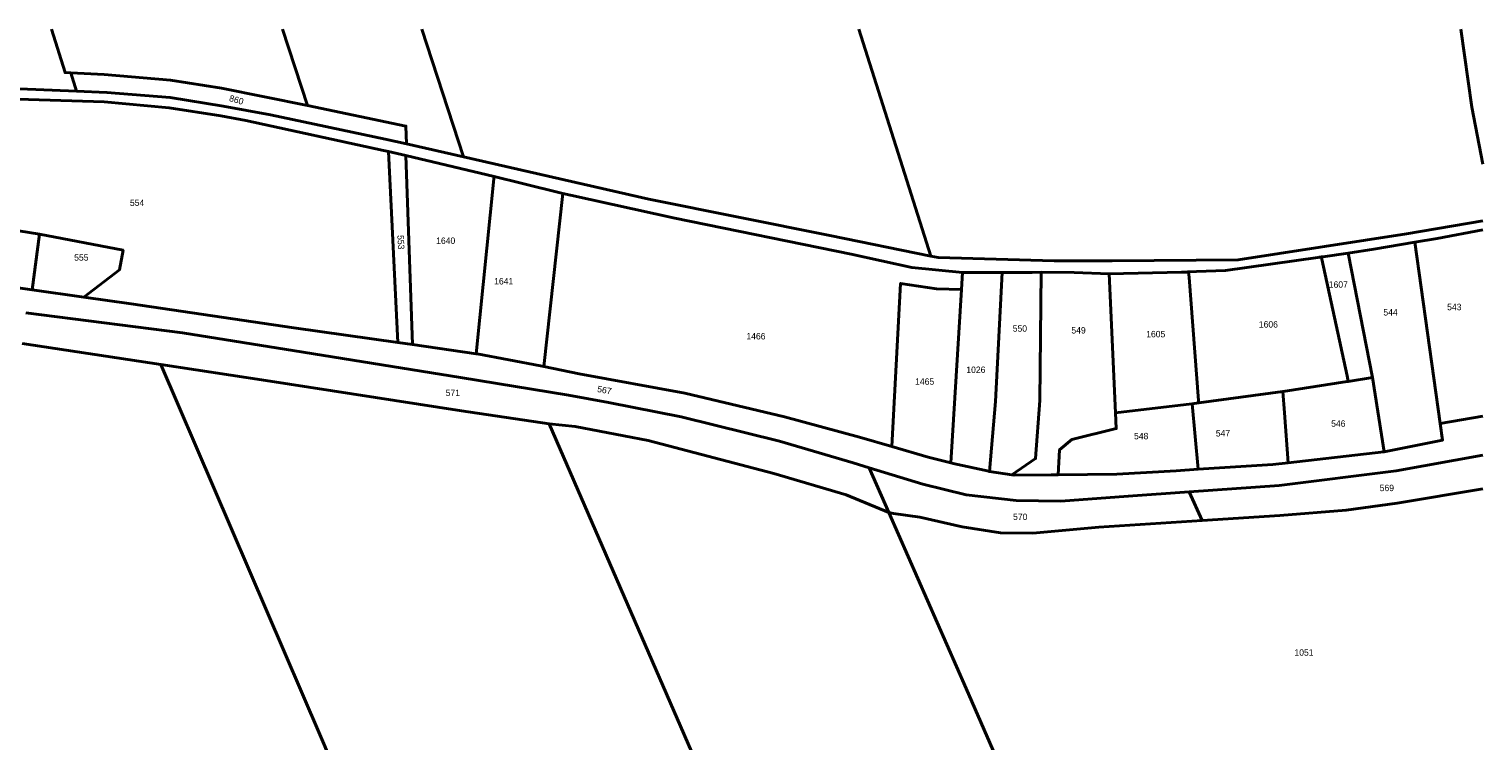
# Model space of a CAD drawing. Extents: x 99476 to 102828, y 406437 to 407931.
# Tile 48 of 48: x 102261 to 102828, y 407653 to 407931. Entities that reach past the tile are written whole.
import ezdxf
from ezdxf.enums import TextEntityAlignment as Align

# ---------------------------------------------------------------- set-up
doc = ezdxf.new("R2010")
doc.units = 0
doc.header["$MEASUREMENT"] = 0
for name, color, linetype, lineweight in [('BK_perceelnr', 10, 'Continuous', 13), ('BK_perceelnummer onder hoek', 10, 'Continuous', 13), ('BK_perceelsgrens', 10, 'Continuous', 40)]:
    doc.layers.add(name, color=color, linetype=linetype, lineweight=lineweight)
doc.styles.add('Style-WORKING', font='WORKING.shx')

msp = doc.modelspace()

# ---------------------------------------------------------------- linework, layer by layer
at = {"layer": 'BK_perceelsgrens', "linetype": 'Continuous', "lineweight": 40}
for p, q in [((102360.242912, 407930.653), (102369.974, 407900.812)), ((102414.541113, 407930.653), (102430.803, 407880.847)), ((102277.685, 407913.567), (102279.993, 407906.439)), ((102408.652, 407885.881), (102430.803, 407880.847)), ((102401.645, 407882.93), (102405.234, 407808.514)), ((102401.645, 407882.93), (102408.382, 407881.399)), ((102408.382, 407881.399), (102410.904, 407807.702)), ((102408.382, 407881.399), (102442.788, 407873.159)), ((102442.693, 407872.224), (102442.788, 407873.159)), ((102442.788, 407873.159), (102453.341, 407870.632)), ((102435.813, 407804.134), (102442.693, 407872.224)), ((102453.341, 407870.632), (102469.583, 407866.631)), ((102462.172, 407799.184), (102469.583, 407866.631)), ((102262.676, 407828.996), (102265.561, 407850.731)), ((102801.772, 407847.539), (102811.702, 407776.922)), ((102763.9, 407841.634), (102764.205, 407841.677)), ((102764.205, 407841.677), (102764.509, 407841.72)), ((102764.509, 407841.72), (102764.805, 407841.762)), ((102764.805, 407841.762), (102764.812, 407841.763)), ((102764.812, 407841.763), (102765.116, 407841.806)), ((102765.116, 407841.806), (102765.21, 407841.819)), ((102765.21, 407841.819), (102765.254, 407841.825)), ((102765.254, 407841.825), (102765.305, 407841.832)), ((102765.305, 407841.832), (102765.91, 407841.918)), ((102765.374, 407841.535), (102765.305, 407841.832)), ((102765.5, 407840.996), (102765.374, 407841.535)), ((102765.5, 407840.996), (102775.331, 407795.489)), ((102765.91, 407841.918), (102775.826, 407843.318)), ((102775.826, 407843.318), (102785.315, 407794.827)), ((102624.962, 407829.115), (102625.362, 407835.754)), ((102682.59, 407835.296), (102685.063, 407781.139)), ((102711.922, 407835.924), (102711.932, 407835.924)), ((102711.932, 407835.924), (102712.925, 407835.963)), ((102712.925, 407835.963), (102712.97, 407835.965)), ((102712.97, 407835.965), (102713.125, 407835.971)), ((102713.125, 407835.971), (102713.179, 407835.973)), ((102713.179, 407835.973), (102713.324, 407835.979)), ((102713.324, 407835.979), (102713.474, 407835.985)), ((102713.474, 407835.985), (102713.523, 407835.987)), ((102713.714, 407833.804), (102713.474, 407835.985)), ((102713.523, 407835.987), (102716.677, 407836.11)), ((102713.714, 407833.804), (102717.423, 407785.823)), ((102262.676, 407828.996), (102282.753, 407826.15)), ((102620.908, 407761.567), (102624.962, 407829.115)), ((102258.741, 407808.125), (102312.807, 407799.901)), ((102405.234, 407808.514), (102410.904, 407807.702)), ((102410.904, 407807.702), (102435.813, 407804.134)), ((102775.331, 407795.489), (102775.793, 407793.348)), ((102775.425, 407793.292), (102775.793, 407793.348)), ((102775.793, 407793.348), (102775.803, 407793.35)), ((102775.803, 407793.35), (102775.82, 407793.353)), ((102775.82, 407793.353), (102775.831, 407793.355)), ((102775.831, 407793.355), (102785.315, 407794.827)), ((102785.315, 407794.827), (102789.853, 407765.885)), ((102717.518, 407784.962), (102750.263, 407789.392)), ((102714.972, 407784.618), (102717.473, 407784.956)), ((102714.972, 407784.618), (102717.34, 407759.084)), ((102717.423, 407785.823), (102717.49, 407784.959)), ((102717.473, 407784.956), (102717.478, 407784.957)), ((102717.478, 407784.957), (102717.49, 407784.959)), ((102717.49, 407784.959), (102717.5, 407784.96)), ((102717.5, 407784.96), (102717.518, 407784.962)), ((102811.702, 407776.922), (102828.314, 407779.803379)), ((102589.022, 407759.672), (102596.701, 407742.184)), ((102635.952, 407758.271), (102644.66, 407756.904)), ((102713.718, 407750.262), (102718.829, 407739.159))]:
    msp.add_line(p, q, dxfattribs=at)
at = {"layer": 'BK_perceelsgrens', "linetype": 'Continuous', "lineweight": 40, "flags": 128}
for points in [[(102185.442177, 407930.653), (102192.109, 407909.824), (102216.332, 407908.997), (102279.993, 407906.439)], [(102270.16923, 407930.653), (102275.524, 407913.67), (102277.685, 407913.567)], [(102584.994642, 407930.653), (102613.104, 407842.153)], [(102819.669187, 407930.653), (102824.038, 407900.173), (102828.314, 407877.953299)], [(102277.685, 407913.567), (102290.74, 407912.944), (102316.646, 407910.694), (102336.547, 407907.583), (102369.974, 407900.812)], [(102125.273, 407909.045), (102143.285, 407907.903), (102207.836, 407905.22), (102261.259, 407903.189), (102290.682, 407902.247), (102316.024, 407899.964), (102336.206, 407896.87), (102345.991, 407895.008), (102399.687, 407883.375), (102401.645, 407882.93)], [(102279.993, 407906.439), (102291.796, 407905.962), (102316.525, 407904.01), (102337.122, 407900.601), (102355.596, 407897.21), (102400.337, 407887.77), (102408.652, 407885.881)], [(102369.974, 407900.812), (102408.378, 407892.841), (102408.652, 407885.881)], [(102430.803, 407880.847), (102503.152, 407864.406), (102573.632, 407850.245), (102613.104, 407842.153)], [(102469.583, 407866.631), (102472.514, 407865.896), (102513.241, 407856.969), (102582.006, 407842.862), (102605.697, 407837.786), (102625.362, 407835.754)], [(102215.683, 407858.504), (102238.015, 407855.155), (102265.561, 407850.731)], [(102732.851, 407840.754), (102798.505, 407850.852), (102828.314, 407855.895451)], [(102265.561, 407850.731), (102298.098, 407844.465), (102296.714, 407836.777), (102282.753, 407826.15)], [(102801.772, 407847.539), (102810.511, 407848.98), (102828.314, 407852.373714)], [(102775.826, 407843.318), (102785.758, 407844.93), (102801.772, 407847.539)], [(102613.104, 407842.153), (102615.952, 407841.569), (102661.182, 407840.305), (102683.706, 407840.262), (102732.851, 407840.754)], [(102716.677, 407836.11), (102727.885, 407836.55), (102763.9, 407841.634)], [(102212.911, 407836.44), (102243.22, 407831.753), (102262.676, 407828.996)], [(102625.362, 407835.754), (102630.097, 407835.746), (102640.873, 407835.725)], [(102635.952, 407758.271), (102638.214, 407785.554), (102640.873, 407835.725)], [(102640.873, 407835.725), (102652.623, 407835.815), (102656.01, 407835.951)], [(102644.66, 407756.904), (102653.895, 407763.237), (102655.596, 407785.861), (102656.01, 407835.951)], [(102656.01, 407835.951), (102668.921, 407835.757), (102682.59, 407835.296)], [(102682.59, 407835.296), (102710.797, 407835.879), (102711.922, 407835.924)], [(102597.808, 407767.969), (102601.293, 407831.5), (102615.314, 407829.453), (102624.962, 407829.115)], [(102282.753, 407826.15), (102301.331, 407823.518), (102364.682, 407814.202), (102405.234, 407808.514)], [(102260.201, 407820.119), (102321.225, 407812.231), (102368.373, 407804.714), (102429.717, 407794.885), (102471.824, 407787.951), (102487.412, 407785.042), (102515.77, 407779.539), (102554.093, 407770.036), (102582.763, 407761.582), (102589.022, 407759.672)], [(102312.807, 407799.901), (102374.784, 407655.636), (102433.236, 407519.072), (102470.508, 407432.367)], [(102312.807, 407799.901), (102353.735, 407793.676), (102430.021, 407781.833), (102464.227, 407776.812)], [(102435.813, 407804.134), (102436.144, 407804.087), (102460.886, 407799.449), (102462.172, 407799.184)], [(102462.172, 407799.184), (102475.977, 407796.34), (102517.187, 407788.76), (102556.008, 407779.455), (102585.292, 407771.631), (102597.808, 407767.969)], [(102750.263, 407789.392), (102750.456, 407789.418), (102775.425, 407793.292)], [(102750.263, 407789.392), (102750.902, 407781.103), (102752.404, 407761.652)], [(102685.063, 407781.139), (102714.775, 407784.591), (102714.972, 407784.618)], [(102464.227, 407776.812), (102519.741, 407649.103), (102584.14, 407501.05)], [(102464.227, 407776.812), (102474.401, 407775.71), (102502.81, 407770.249), (102551.842, 407757.475), (102580.028, 407749.067), (102596.701, 407742.184)], [(102662.702, 407756.944), (102663.243, 407766.703), (102668.023, 407770.632), (102685.348, 407774.95), (102685.063, 407781.139)], [(102789.853, 407765.885), (102812.615, 407770.429), (102811.702, 407776.922)], [(102597.808, 407767.969), (102611.973, 407763.824), (102620.908, 407761.567)], [(102752.404, 407761.652), (102789.679, 407765.85), (102789.853, 407765.885)], [(102589.022, 407759.672), (102609.924, 407753.294), (102626.772, 407749.157), (102646.342, 407746.876), (102663.724, 407746.703), (102690.015, 407748.548), (102713.718, 407750.262)], [(102620.908, 407761.567), (102621.707, 407761.365), (102635.72, 407758.307), (102635.952, 407758.271)], [(102713.718, 407750.262), (102748.816, 407752.8), (102794.466, 407758.435), (102828.314, 407764.556497)], [(102717.34, 407759.084), (102746.418, 407760.978), (102752.404, 407761.652)], [(102644.66, 407756.904), (102645.571, 407756.761), (102659.934, 407756.92), (102662.702, 407756.944)], [(102662.702, 407756.944), (102685.527, 407757.141), (102708.732, 407758.523), (102717.34, 407759.084)], [(102718.829, 407739.159), (102749.17, 407741.096), (102774.974, 407743.158), (102794.857, 407745.917), (102828.314, 407751.492656)], [(102596.701, 407742.184), (102626.825, 407673.6), (102667.682, 407579.914), (102678.71, 407554.704)], [(102596.701, 407742.184), (102598.529, 407741.855), (102608.797, 407740.445), (102625.289, 407736.698), (102640.28, 407734.32), (102652.873, 407734.175), (102678.513, 407736.461), (102718.829, 407739.159)]]:
    msp.add_lwpolyline(points, dxfattribs=at)

# ---------------------------------------------------------------- texts
at = {"layer": 'BK_perceelnr', "linetype": 'Continuous', "lineweight": 13, "style": 'Style-WORKING'}
for s, p in [('554', (102303.57, 407862.97)), ('1640', (102423.907471, 407848.17)), ('555', (102281.828, 407841.644)), ('1641', (102446.51239, 407832.354)), ('1607', (102771.938308, 407831.079)), ('543', (102817.156847, 407822.332)), ('1606', (102744.66439, 407815.554)), ('544', (102792.294847, 407820.262)), ('1466', (102544.86539, 407810.933)), ('550', (102647.772082, 407813.955)), ('549', (102670.655847, 407813.244)), ('1605', (102700.74039, 407811.767)), ('1026', (102630.615695, 407797.865)), ('1465', (102610.64639, 407793.284)), ('571', (102426.684695, 407788.858)), ('546', (102771.933847, 407776.892)), ('548', (102695.076847, 407772.013)), ('547', (102726.965766, 407773.109)), ('569', (102790.860695, 407751.803)), ('570', (102647.909777, 407740.543)), ('1051', (102758.535695, 407687.665))]:
    msp.add_text(s, height=2.5, dxfattribs=at).set_placement(p, align=Align.MIDDLE_CENTER)
at = {"layer": 'BK_perceelnummer onder hoek', "linetype": 'Continuous', "lineweight": 13, "style": 'Style-WORKING'}
for s, rotation, p in [('860', 343.832282, (102342.318181, 407903.068847)), ('553', 273.078679, (102406.446, 407847.564)), ('567', 349.556585, (102485.797454, 407789.939257))]:
    msp.add_text(s, height=2.5, rotation=rotation, dxfattribs=at).set_placement(p, align=Align.MIDDLE_CENTER)

doc.saveas('drawing.dxf')
